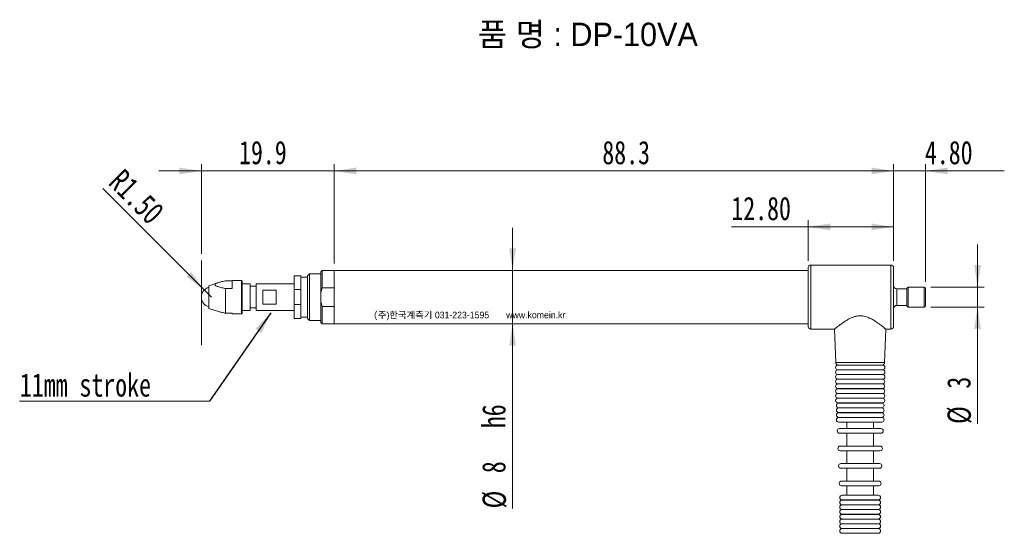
# Model space of a CAD drawing. Header units: millimetres. Extents: x 127 to 274, y 153 to 230.
import ezdxf

# ---------------------------------------------------------------- set-up
doc = ezdxf.new("R2010")
doc.units = ezdxf.units.MM
doc.linetypes.add('CENTERX2', pattern=[20.32, 12.7, -2.54, 2.54, -2.54])
doc.styles.add('SLDTEXTSTYLE0', font='TXT', dxfattribs={"width": 0.75})
doc.dimstyles.new('SLDDIMSTYLE0', dxfattribs={"dimtxt": 3.5, "dimasz": 3.302, "dimexe": 0, "dimexo": 0.0625, "dimgap": 0.875, "dimtad": 1, "dimdec": 1, "dimrnd": 1e-09, "dimzin": 12, "dimdsep": 46, "dimtxsty": 'SLDTEXTSTYLE0', "dimsah": 1, "dimcen": 0.09, "dimadec": 0, "dimazin": 3, "dimtfac": 1, "dimtdec": 1, "dimtmove": 0, "dimatfit": 0, "dimfxl": 0, "dimfrac": 2, "dimtolj": 1, "dimtzin": 12, "dimarcsym": 0})
doc.dimstyles.new('SLDDIMSTYLE1', dxfattribs={"dimtxt": 3.5, "dimasz": 3.302, "dimexe": 0, "dimexo": 0.0625, "dimgap": 0.875, "dimtad": 1, "dimrnd": 1e-09, "dimzin": 12, "dimdsep": 46, "dimtxsty": 'SLDTEXTSTYLE0', "dimsah": 1, "dimcen": 0.09, "dimadec": 0, "dimazin": 3, "dimtfac": 1, "dimtofl": 0, "dimtmove": 0, "dimatfit": 3, "dimfxl": 0, "dimfrac": 2, "dimtolj": 1, "dimtzin": 12, "dimarcsym": 0})
doc.dimstyles.new('SLDDIMSTYLE2', dxfattribs={"dimtxt": 3.5, "dimasz": 3.302, "dimexe": 0, "dimexo": 0.0625, "dimgap": 0.875, "dimtad": 1, "dimrnd": 1e-09, "dimzin": 4, "dimdsep": 46, "dimtxsty": 'SLDTEXTSTYLE0', "dimsah": 1, "dimcen": 0, "dimadec": 0, "dimazin": 1, "dimtfac": 1, "dimtofl": 0, "dimtmove": 0, "dimatfit": 3, "dimfxl": 0, "dimfrac": 2, "dimtolj": 1, "dimtzin": 12, "dimarcsym": 0})
doc.dimstyles.new('SLDDIMSTYLE3', dxfattribs={"dimtxt": 3.5, "dimasz": 3.302, "dimexe": 0, "dimexo": 0.0625, "dimgap": 0.875, "dimtad": 1, "dimrnd": 1e-09, "dimzin": 4, "dimdsep": 46, "dimtxsty": 'SLDTEXTSTYLE0', "dimsah": 1, "dimcen": 0.09, "dimadec": 0, "dimazin": 1, "dimtfac": 1, "dimtmove": 0, "dimatfit": 0, "dimfxl": 0, "dimfrac": 2, "dimtolj": 1, "dimtzin": 12, "dimarcsym": 0})
doc.dimstyles.new('SLDDIMSTYLE4', dxfattribs={"dimtxt": 3.5, "dimasz": 3.302, "dimexe": 0, "dimexo": 0.0625, "dimgap": 0.875, "dimtad": 1, "dimrnd": 1e-09, "dimzin": 12, "dimdsep": 46, "dimtxsty": 'SLDTEXTSTYLE0', "dimsah": 1, "dimcen": 0.09, "dimadec": 0, "dimazin": 3, "dimtfac": 1, "dimtmove": 0, "dimatfit": 0, "dimfxl": 0, "dimfrac": 2, "dimtolj": 1, "dimtzin": 12, "dimarcsym": 0})
doc.dimstyles.new('SLDDIMSTYLE5', dxfattribs={"dimtxt": 3.5, "dimasz": 3.302, "dimexe": 0, "dimexo": 0.0625, "dimgap": 0.875, "dimtad": 1, "dimrnd": 1e-09, "dimzin": 4, "dimdsep": 46, "dimtxsty": 'SLDTEXTSTYLE0', "dimsah": 1, "dimcen": 0.09, "dimadec": 0, "dimazin": 1, "dimtfac": 1, "dimtofl": 0, "dimtmove": 0, "dimatfit": 3, "dimfxl": 0, "dimfrac": 2, "dimtolj": 1, "dimtzin": 12, "dimarcsym": 0})
doc.dimstyles.new('SLDDIMSTYLE6', dxfattribs={"dimtxt": 0, "dimasz": 3.302, "dimexe": 0, "dimexo": 0.0625, "dimgap": 0, "dimtad": 0, "dimtih": 1, "dimtoh": 1, "dimdec": 0, "dimrnd": 1e-09, "dimzin": 0, "dimdsep": 46, "dimtxsty": 'Standard', "dimsah": 1, "dimcen": 0.09, "dimadec": 0, "dimazin": 0, "dimtfac": 3.302, "dimtdec": 0, "dimtofl": 0, "dimtmove": 0, "dimatfit": 3, "dimfxl": 0, "dimfrac": 2, "dimtolj": 1, "dimtzin": 0, "dimarcsym": 0})

# ---------------------------------------------------------------- blocks, each defined once
blk = doc.blocks.new('_D')
at = {"color": 7, "linetype": 'Continuous', "lineweight": 0}
for p, q in [((153.95, 194.7), (153.95, 208.12)), ((173.87, 193.23), (173.87, 208.12)), ((153.95, 207.12), (147.6, 207.12)), ((153.95, 207.12), (173.87, 207.12)), ((173.87, 207.12), (180.22, 207.12))]:
    blk.add_line(p, q, dxfattribs=at)
for points in [[(153.95, 207.12), (150.65, 207.63), (150.65, 206.61)], [(173.87, 207.12), (177.17, 206.61), (177.17, 207.63)]]:
    blk.add_solid(points, dxfattribs=at)
at = {"color": 7, "linetype": 'Continuous', "lineweight": 0, "insert": (159.6, 211.63, 0.1), "char_height": 3.5, "attachment_point": 1, "style": 'SLDTEXTSTYLE0'}
blk.add_mtext('19.9', dxfattribs=at)
blk = doc.blocks.new('_D_1')
at = {"color": 7, "linetype": 'Continuous', "lineweight": 0}
for p, q in [((173.87, 193.23), (173.87, 208.12)), ((257.67, 193.63), (257.67, 208.12)), ((257.67, 207.12), (173.87, 207.12))]:
    blk.add_line(p, q, dxfattribs=at)
for points in [[(173.87, 207.12), (177.17, 206.61), (177.17, 207.63)], [(257.67, 207.12), (254.36, 207.63), (254.36, 206.61)]]:
    blk.add_solid(points, dxfattribs=at)
at = {"color": 7, "linetype": 'Continuous', "lineweight": 0, "insert": (214.03, 211.63, 1.78), "char_height": 3.5, "attachment_point": 1, "style": 'SLDTEXTSTYLE0'}
blk.add_mtext('88.3', dxfattribs=at)
blk = doc.blocks.new('_D_2')
at = {"color": 7, "linetype": 'Continuous', "lineweight": 0}
for q in [(139.17, 204.51), (155.45, 188.23)]:
    blk.add_line((154.39, 189.29), q, dxfattribs=at)
blk.add_solid([(154.39, 189.29), (152.41, 191.98), (151.7, 191.27)], dxfattribs=at)
at = {"color": 7, "linetype": 'Continuous', "lineweight": 0, "insert": (142.33, 207.67, 1.78), "char_height": 3.5, "attachment_point": 1, "rotation": 315, "style": 'SLDTEXTSTYLE0'}
blk.add_mtext('R1.50', dxfattribs=at)
blk = doc.blocks.new('_D_3')
at = {"color": 7, "linetype": 'Continuous', "lineweight": 0}
for p, q in [((257.67, 193.63), (257.67, 208.12)), ((262.47, 190.53), (262.47, 208.12)), ((257.67, 207.12), (251.32, 207.12)), ((262.47, 207.12), (257.67, 207.12)), ((262.47, 207.12), (274.26, 207.12))]:
    blk.add_line(p, q, dxfattribs=at)
for points in [[(257.67, 207.12), (254.36, 207.63), (254.36, 206.61)], [(262.47, 207.12), (265.77, 206.61), (265.77, 207.63)]]:
    blk.add_solid(points, dxfattribs=at)
at = {"color": 7, "linetype": 'Continuous', "lineweight": 0, "insert": (262.36, 211.63, 1.78), "char_height": 3.5, "attachment_point": 1, "style": 'SLDTEXTSTYLE0'}
blk.add_mtext('4.80', dxfattribs=at)
blk = doc.blocks.new('_D_4')
at = {"color": 7, "linetype": 'Continuous', "lineweight": 0}
for p, q in [((200.59, 192.23), (200.59, 198.58)), ((200.59, 192.23), (200.59, 184.23)), ((200.59, 184.23), (200.59, 156.56))]:
    blk.add_line(p, q, dxfattribs=at)
for points in [[(200.59, 192.23), (201.09, 195.53), (200.08, 195.53)], [(200.59, 184.23), (200.08, 180.93), (201.09, 180.93)]]:
    blk.add_solid(points, dxfattribs=at)
at = {"color": 7, "linetype": 'Continuous', "lineweight": 0, "char_height": 3.5, "attachment_point": 1, "rotation": 90, "style": 'SLDTEXTSTYLE0'}
for s, insert in [('h6', (196.02, 168.58, 1.78)), ('8', (196.02, 161.84, 1.78)), ('%%c', (196.08, 156.56, 1.78))]:
    blk.add_mtext(s, dxfattribs=dict(at, insert=insert))
blk = doc.blocks.new('_D_5')
at = {"color": 7, "linetype": 'Continuous', "lineweight": 0}
for p, q in [((270.25, 189.73), (270.25, 196.08)), ((263.27, 189.73), (271.25, 189.73)), ((270.25, 186.73), (270.25, 189.73)), ((263.27, 186.73), (271.25, 186.73)), ((270.25, 186.73), (270.25, 169.22))]:
    blk.add_line(p, q, dxfattribs=at)
for points in [[(270.25, 189.73), (270.76, 193.03), (269.74, 193.03)], [(270.25, 186.73), (269.74, 183.43), (270.76, 183.43)]]:
    blk.add_solid(points, dxfattribs=at)
at = {"color": 7, "linetype": 'Continuous', "lineweight": 0, "char_height": 3.5, "attachment_point": 1, "rotation": 90, "style": 'SLDTEXTSTYLE0'}
for s, insert in [('3', (265.69, 174.5, 1.78)), ('%%c', (265.74, 169.22, 1.78))]:
    blk.add_mtext(s, dxfattribs=dict(at, insert=insert))
blk = doc.blocks.new('_D_6')
at = {"color": 7, "linetype": 'Continuous', "lineweight": 0}
for p, q in [((244.87, 193.63), (244.87, 199.74)), ((257.67, 193.63), (257.67, 199.74)), ((244.87, 198.74), (233.36, 198.74)), ((257.67, 198.74), (244.87, 198.74))]:
    blk.add_line(p, q, dxfattribs=at)
for points in [[(244.87, 198.74), (248.17, 198.23), (248.17, 199.25)], [(257.67, 198.74), (254.36, 199.25), (254.36, 198.23)]]:
    blk.add_solid(points, dxfattribs=at)
at = {"color": 7, "linetype": 'Continuous', "lineweight": 0, "insert": (233.36, 203.25, 1.78), "char_height": 3.5, "attachment_point": 1, "style": 'SLDTEXTSTYLE0'}
blk.add_mtext('12.80', dxfattribs=at)
blk = doc.blocks.new('SW_NOTE_2')
at = {"color": 0, "linetype": 'Continuous', "lineweight": 0}
for p, q in [((-28.45, 0), (0, 0)), ((0, 0), (-28.45, 0)), ((-28.45, 0), (0, 0)), ((0, 0), (-28.45, 0)), ((-28.45, 0), (0, 0)), ((0, 0), (-28.45, 0))]:
    blk.add_line(p, q, dxfattribs=at)
at = {"color": 0, "linetype": 'Continuous', "lineweight": 0, "insert": (-28.42, 4.18), "char_height": 3.5, "attachment_point": 1, "style": 'SLDTEXTSTYLE0'}
blk.add_mtext('11mm stroke', dxfattribs=at)

msp = doc.modelspace()

# ---------------------------------------------------------------- linework, layer by layer
at = {"color": 7, "linetype": 'CENTERX2', "lineweight": 0}
msp.add_line((153.951, 193.698), (153.951, 179.14), dxfattribs=at)
at = {"color": 7, "linetype": 'Continuous', "lineweight": 15}
for p, q in [((172.065, 192.229), (171.865, 192.029)), ((171.865, 188.843), (171.865, 192.029)), ((173.865, 192.229), (172.065, 192.229)), ((172.065, 192.229), (172.065, 189.621)), ((244.865, 192.229), (173.865, 192.229)), ((173.865, 192.229), (173.865, 188.229)), ((173.865, 189.621), (173.865, 192.229)), ((244.865, 183.829), (244.865, 192.629)), ((257.265, 193.029), (245.265, 193.029)), ((257.665, 192.629), (257.665, 183.829)), ((156.519, 190.394), (155.065, 189.929)), ((157.565, 190.651), (158.565, 190.651)), ((159.965, 190.729), (158.565, 190.729)), ((158.565, 190.729), (158.565, 189.502)), ((160.065, 190.629), (159.965, 190.729)), ((159.965, 185.729), (159.965, 190.729)), ((160.065, 190.629), (160.065, 185.829)), ((168.865, 191.429), (167.865, 191.429)), ((167.865, 191.429), (167.865, 189.342)), ((168.865, 191.429), (168.865, 189.342)), ((169.865, 191.229), (168.865, 191.229)), ((170.165, 191.729), (169.865, 191.429)), ((169.865, 188.229), (169.865, 191.429)), ((171.865, 191.729), (170.165, 191.729)), ((170.165, 191.729), (170.165, 188.229)), ((155.065, 186.529), (155.065, 189.929)), ((157.565, 189.502), (157.565, 185.807)), ((158.565, 189.502), (157.565, 189.502)), ((161.265, 190.229), (160.065, 190.229)), ((161.265, 186.229), (161.265, 190.229)), ((162.165, 189.869), (161.265, 189.869)), ((167.865, 190.229), (162.165, 190.229)), ((162.165, 186.229), (162.165, 190.229)), ((163.165, 189.282), (165.165, 189.282)), ((163.165, 187.175), (163.165, 189.282)), ((165.165, 189.282), (165.165, 187.175)), ((167.865, 189.342), (168.865, 189.342)), ((167.865, 189.342), (167.865, 187.115)), ((168.865, 188.229), (168.865, 189.342)), ((172.065, 189.621), (171.865, 188.843)), ((171.865, 188.843), (171.865, 187.614)), ((172.065, 189.621), (173.865, 189.621)), ((259.665, 189.479), (258.165, 189.479)), ((259.665, 186.929), (259.665, 189.529)), ((262.265, 189.729), (259.865, 189.729)), ((262.465, 189.529), (262.465, 186.929)), ((168.865, 187.115), (168.865, 188.229)), ((169.865, 185.029), (169.865, 188.229)), ((170.165, 188.229), (170.165, 184.729)), ((171.865, 184.429), (171.865, 187.614)), ((171.865, 187.614), (172.065, 186.837)), ((173.865, 188.229), (173.865, 184.229)), ((155.065, 186.529), (156.519, 186.064)), ((160.065, 186.229), (161.265, 186.229)), ((161.265, 186.589), (162.165, 186.589)), ((162.165, 186.229), (167.865, 186.229)), ((165.165, 187.175), (163.165, 187.175)), ((167.865, 187.115), (167.865, 185.029)), ((168.865, 187.115), (167.865, 187.115)), ((168.865, 187.115), (168.865, 185.029)), ((172.065, 186.837), (172.065, 184.229)), ((173.865, 186.837), (172.065, 186.837)), ((173.865, 184.229), (173.865, 186.837)), ((258.165, 186.979), (259.665, 186.979)), ((259.865, 186.729), (262.265, 186.729)), ((157.565, 185.807), (158.565, 185.807)), ((158.565, 185.807), (158.565, 185.729)), ((158.565, 185.729), (159.965, 185.729)), ((159.965, 185.729), (160.065, 185.829)), ((167.865, 185.029), (168.865, 185.029)), ((168.865, 185.229), (169.865, 185.229)), ((169.865, 185.029), (170.165, 184.729)), ((170.165, 184.729), (171.865, 184.729)), ((171.865, 184.429), (172.065, 184.229)), ((172.065, 184.229), (173.865, 184.229)), ((173.865, 184.229), (244.865, 184.229)), ((245.265, 183.429), (248.844, 183.429)), ((248.833, 183.437), (249.008, 178.415)), ((256.323, 178.415), (256.498, 183.432)), ((256.493, 183.429), (257.265, 183.429)), ((256.015, 178.032), (249.315, 178.032)), ((249.315, 177.332), (256.015, 177.332)), ((256.012, 177.325), (249.319, 177.325)), ((249.915, 177.332), (249.915, 177.325)), ((255.415, 177.325), (255.415, 177.332)), ((249.319, 176.625), (256.012, 176.625)), ((256.009, 176.618), (249.322, 176.618)), ((249.322, 175.918), (256.009, 175.918)), ((256.006, 175.911), (249.325, 175.911)), ((249.915, 176.625), (249.915, 176.618)), ((249.915, 175.918), (249.915, 175.911)), ((255.415, 176.618), (255.415, 176.625)), ((255.415, 175.911), (255.415, 175.918)), ((249.325, 175.211), (256.006, 175.211)), ((256.002, 175.204), (249.329, 175.204)), ((249.329, 174.504), (256.002, 174.504)), ((255.999, 174.497), (249.332, 174.497)), ((249.915, 175.211), (249.915, 175.204)), ((249.915, 174.504), (249.915, 174.497)), ((255.415, 175.204), (255.415, 175.211)), ((255.415, 174.497), (255.415, 174.504)), ((249.332, 173.797), (255.999, 173.797)), ((255.996, 173.79), (249.335, 173.79)), ((249.335, 173.09), (255.996, 173.09)), ((255.992, 173.082), (249.339, 173.082)), ((249.915, 173.797), (249.915, 173.79)), ((249.915, 173.09), (249.915, 173.082)), ((255.415, 173.79), (255.415, 173.797)), ((255.415, 173.082), (255.415, 173.09)), ((249.339, 172.382), (255.992, 172.382)), ((255.89, 172.332), (249.44, 172.332)), ((249.44, 171.632), (255.89, 171.632)), ((255.89, 171.619), (249.44, 171.619)), ((250.665, 172.382), (250.665, 172.332)), ((250.665, 171.632), (250.665, 171.619)), ((254.665, 172.332), (254.665, 172.382)), ((254.665, 171.619), (254.665, 171.632)), ((249.44, 170.919), (255.89, 170.919)), ((255.89, 170.906), (249.44, 170.906)), ((249.44, 170.206), (255.89, 170.206)), ((255.89, 170.192), (249.44, 170.192)), ((250.665, 170.919), (250.665, 170.906)), ((250.665, 170.206), (250.665, 170.192)), ((254.665, 170.906), (254.665, 170.919)), ((254.665, 170.192), (254.665, 170.206)), ((249.44, 169.492), (255.89, 169.492)), ((255.765, 168.532), (249.565, 168.532)), ((250.665, 169.492), (250.665, 168.532)), ((254.665, 168.532), (254.665, 169.492)), ((249.565, 167.832), (255.765, 167.832)), ((250.665, 167.832), (250.665, 165.909)), ((254.665, 165.909), (254.665, 167.832)), ((255.659, 165.909), (249.672, 165.909)), ((249.672, 165.209), (255.659, 165.209)), ((250.665, 165.209), (250.665, 163.286)), ((254.665, 163.286), (254.665, 165.209)), ((255.552, 163.286), (249.779, 163.286)), ((249.779, 162.586), (255.552, 162.586)), ((250.665, 162.586), (250.665, 160.663)), ((254.665, 160.663), (254.665, 162.586)), ((255.445, 160.663), (249.885, 160.663)), ((249.885, 159.963), (255.445, 159.963)), ((250.665, 159.963), (250.665, 158.532)), ((254.665, 158.532), (254.665, 159.963)), ((255.375, 158.532), (249.955, 158.532)), ((249.955, 157.832), (255.375, 157.832)), ((255.375, 157.818), (249.955, 157.818)), ((249.955, 157.118), (255.375, 157.118)), ((255.375, 157.104), (249.955, 157.104)), ((249.955, 156.404), (255.375, 156.404)), ((255.375, 156.39), (249.955, 156.39)), ((249.955, 155.69), (255.375, 155.69)), ((255.375, 155.675), (249.955, 155.675)), ((249.955, 154.975), (255.375, 154.975)), ((255.375, 154.961), (249.955, 154.961)), ((249.955, 154.261), (255.375, 154.261)), ((255.375, 154.247), (249.955, 154.247)), ((249.955, 153.547), (255.375, 153.547)), ((255.375, 153.532), (249.955, 153.532)), ((249.955, 152.832), (255.375, 152.832))]:
    msp.add_line(p, q, dxfattribs=at)
at = {"color": 8, "linetype": 'Continuous', "lineweight": 15}
for p, q in [((245.265, 193.029), (245.265, 183.429)), ((257.265, 183.429), (257.265, 193.029)), ((258.165, 189.479), (258.165, 186.979)), ((259.865, 189.729), (259.865, 186.729)), ((262.265, 186.729), (262.265, 189.729)), ((249.008, 178.415), (252.665, 178.415)), ((252.665, 178.415), (256.323, 178.415))]:
    msp.add_line(p, q, dxfattribs=at)
at = {"color": 7, "linetype": 'Continuous', "lineweight": 15}
for centre, radius, start, end in [((245.265, 192.629), 0.4, 90, 180), ((257.265, 192.629), 0.4, 0, 90), ((155.451, 188.229), 1.5, 104.90345, 255.09655), ((258.165, 189.979), 0.5, 180, 270), ((259.865, 189.529), 0.2, 90, 180), ((262.265, 189.529), 0.2, 0, 90), ((258.165, 186.479), 0.5, 90, 180), ((259.865, 186.929), 0.2, 180, 270), ((262.265, 186.929), 0.2, 270, 0), ((245.265, 183.829), 0.4, 180, 270), ((257.265, 183.829), 0.4, 270, 0), ((249.315, 177.682), 0.35, 90, 270), ((249.319, 176.975), 0.35, 90, 270), ((249.408, 178.429), 0.4, 182, 262.31807), ((255.923, 178.429), 0.4, 277.68193, 358), ((256.012, 176.975), 0.35, 270, 90), ((256.015, 177.682), 0.35, 270, 90), ((249.322, 176.268), 0.35, 90, 270), ((249.325, 175.561), 0.35, 90, 270), ((256.006, 175.561), 0.35, 270, 90), ((256.009, 176.268), 0.35, 270, 90), ((249.329, 174.854), 0.35, 90, 270), ((249.332, 174.147), 0.35, 90, 270), ((255.999, 174.147), 0.35, 270, 90), ((256.002, 174.854), 0.35, 270, 90), ((249.335, 173.44), 0.35, 90, 270), ((249.339, 172.732), 0.35, 90, 270), ((255.992, 172.732), 0.35, 270, 90), ((255.996, 173.44), 0.35, 270, 90), ((249.44, 171.982), 0.35, 90, 270), ((249.44, 171.269), 0.35, 90, 270), ((255.89, 171.982), 0.35, 270, 90), ((255.89, 171.269), 0.35, 270, 90), ((249.44, 170.556), 0.35, 90, 270), ((249.44, 169.842), 0.35, 90, 270), ((255.89, 170.556), 0.35, 270, 90), ((255.89, 169.842), 0.35, 270, 90), ((249.565, 168.182), 0.35, 90, 270), ((255.765, 168.182), 0.35, 270, 90), ((249.672, 165.559), 0.35, 90, 270), ((255.659, 165.559), 0.35, 270, 90), ((249.779, 162.936), 0.35, 90, 270), ((255.552, 162.936), 0.35, 270, 90), ((249.885, 160.313), 0.35, 90, 270), ((255.445, 160.313), 0.35, 270, 90), ((249.955, 158.182), 0.35, 90, 270), ((255.375, 158.182), 0.35, 270, 90), ((249.955, 157.468), 0.35, 90, 270), ((249.955, 156.754), 0.35, 90, 270), ((249.955, 156.04), 0.35, 90, 270), ((255.375, 157.468), 0.35, 270, 90), ((255.375, 156.754), 0.35, 270, 90), ((255.375, 156.04), 0.35, 270, 90), ((249.955, 155.325), 0.35, 90, 270), ((249.955, 154.611), 0.35, 90, 270), ((255.375, 155.325), 0.35, 270, 90), ((255.375, 154.611), 0.35, 270, 90), ((249.955, 153.897), 0.35, 90, 270), ((249.955, 153.182), 0.35, 90, 270), ((255.375, 153.897), 0.35, 270, 90), ((255.375, 153.182), 0.35, 270, 90)]:
    msp.add_arc(centre, radius, start, end, dxfattribs=at)
for points, knots in [([(157.565, 190.651), (157.391, 190.614), (157.039, 190.54), (156.556, 190.413), (156.198, 190.284), (156.023, 190.16), (155.989, 190.061), (156.053, 189.966), (156.207, 189.872), (156.437, 189.782), (156.805, 189.671), (157.188, 189.58), (157.479, 189.52), (157.565, 189.502)], [0, 0, 0, 0, 0.1331289, 0.2671844, 0.3906337, 0.4563766, 0.5087323, 0.5608779, 0.6228835, 0.7001074, 0.7791961, 0.9342479, 1, 1, 1, 1]), ([(157.565, 185.807), (157.479, 185.825), (157.188, 185.886), (156.824, 185.969), (156.573, 186.048), (156.501, 186.071)], [0, 0, 0, 0, 0.2328656, 0.7819919, 1, 1, 1, 1]), ([(256.493, 183.432), (256.489, 183.436), (256.481, 183.443), (256.379, 183.526), (256.219, 183.655), (255.995, 183.833), (255.697, 184.062), (255.324, 184.337), (254.872, 184.644), (254.36, 184.951), (253.746, 185.245), (253.133, 185.418), (252.579, 185.444), (252.146, 185.395), (251.708, 185.277), (251.208, 185.073), (250.676, 184.782), (250.138, 184.431), (249.662, 184.085), (249.304, 183.808), (249.054, 183.609), (248.905, 183.488), (248.832, 183.428), (248.841, 183.435), (248.844, 183.437)], [0, 0, 0, 0, 0.0385848, 0.0781068, 0.1186446, 0.160987, 0.2042013, 0.2548495, 0.306506, 0.3580664, 0.4108396, 0.4745693, 0.5062339, 0.5390661, 0.5755025, 0.6129678, 0.6701245, 0.7288451, 0.7881518, 0.8492631, 0.8929371, 0.9377761, 0.9815014, 1, 1, 1, 1])]:
    msp.add_open_spline(points, degree=3, knots=knots, dxfattribs=at)

# ---------------------------------------------------------------- block references
at = {"color": 7, "linetype": 'Continuous', "lineweight": 0}
msp.add_blockref('SW_NOTE_2', (155.181, 172.632), dxfattribs=at)

# ---------------------------------------------------------------- texts
at = {"attachment_point": 1}
for s, insert, char_height, width in [('{\\fGulim|b0|i0|c129|p50;품 명 : DP-10VA}', (195.38, 229.333), 3.5, 120.10629), ('({\\fGulim|b0|i0|c129|p50;주)한국계측기 031-223-1595       www.komein.kr}', (179.726, 186.039), 1, 44.16257)]:
    msp.add_mtext(s, dxfattribs=dict(at, insert=insert, char_height=char_height, width=width))

# ---------------------------------------------------------------- dimensions: what is measured, and where the dimension line sits
at = {"color": 7, "linetype": 'Continuous', "lineweight": 0}
for base, p1, p2, dimstyle, picture, middle in [((173.865, 207.119), (153.951, 193.698), (173.865, 192.229), 'SLDDIMSTYLE0', '_D', (165.549, 207.119)), ((257.665, 207.119), (262.465, 189.529), (257.665, 192.629), 'SLDDIMSTYLE3', '_D_3', (268.309, 207.119)), ((244.865, 198.741), (257.665, 192.629), (244.865, 192.629), 'SLDDIMSTYLE5', '_D_6', (240.601, 198.741))]:
    dim = msp.add_linear_dim(base=base, p1=p1, p2=p2, dimstyle=dimstyle, dxfattribs=at)
    dim.commit()
    dim.dimension.update_dxf_attribs({"geometry": picture, "text_midpoint": middle, "dimtype": 160})
dim = msp.add_linear_dim(base=(173.865, 207.119), p1=(257.665, 192.629), p2=(173.865, 192.229), text='88.3', dimstyle='SLDDIMSTYLE1', dxfattribs=at)
dim.commit()
dim.dimension.update_dxf_attribs({"geometry": '_D_1', "text_midpoint": (218.554, 207.119), "dimtype": 160})
dim = msp.add_radius_dim(center=(155.451, 188.229), mpoint=(154.391, 189.29), dimstyle='SLDDIMSTYLE2', dxfattribs=at)
dim.commit()
dim.dimension.update_dxf_attribs({"geometry": '_D_2', "text_midpoint": (144.208, 199.472), "dimtype": 164})
for base, p1, p2, text, picture, middle in [((200.587, 184.229), (173.865, 192.229), (173.865, 184.229), '%%c<> h6', '_D_4', (200.587, 165.273)), ((270.25, 189.729), (262.265, 186.729), (262.265, 189.729), '%%c<>', '_D_5', (270.25, 174.575))]:
    dim = msp.add_linear_dim(base=base, p1=p1, p2=p2, angle=90, text=text, dimstyle='SLDDIMSTYLE4', dxfattribs=at)
    dim.commit()
    dim.dimension.update_dxf_attribs({"geometry": picture, "text_midpoint": middle, "dimtype": 160})

# ---------------------------------------------------------------- leaders
msp.add_leader([(164.381, 185.881), (155.181, 172.632)], dimstyle='SLDDIMSTYLE6', dxfattribs=at)

doc.saveas('drawing.dxf')
